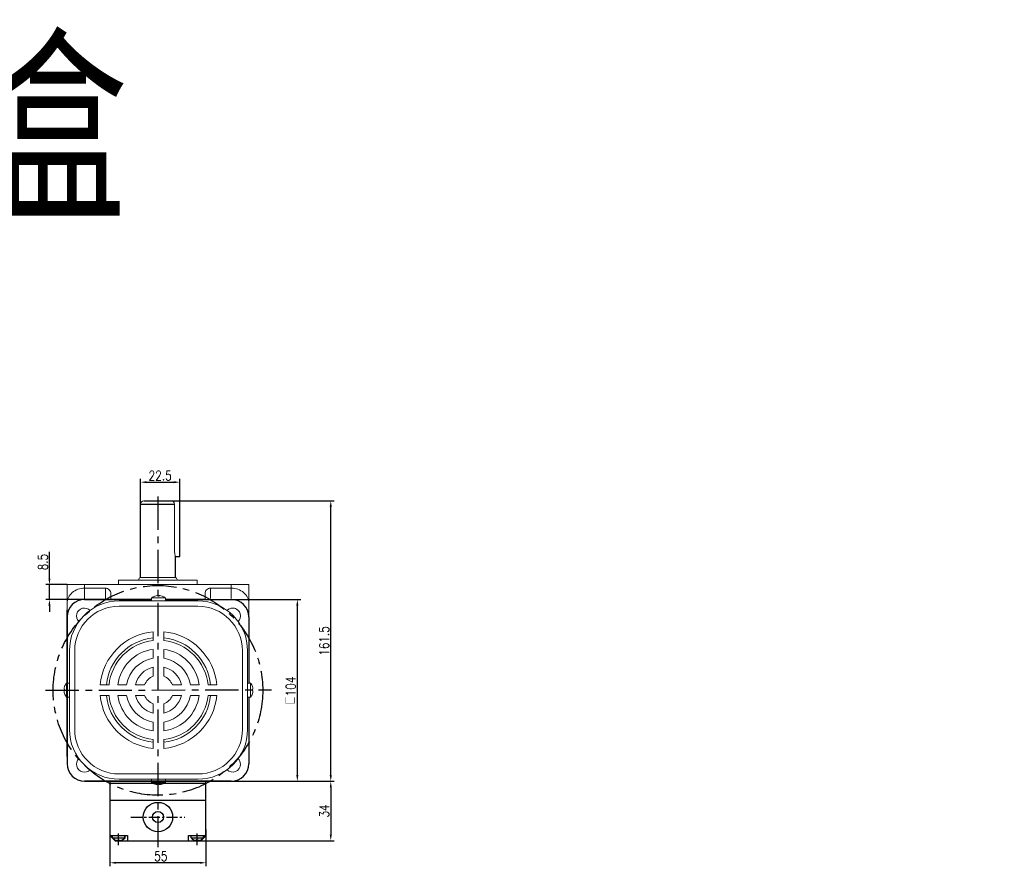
# Model space of a CAD drawing. Header units: inches. Extents: x 331 to 12887, y -474 to 4488.
# Tile 108 of 122: x 9695 to 10258, y 4003 to 4488. Entities that reach past the tile are written whole.
import ezdxf

# ---------------------------------------------------------------- set-up
doc = ezdxf.new("R2010")
doc.units = ezdxf.units.IN
doc.header["$LTSCALE"] = 10
doc.header["$MEASUREMENT"] = 0
doc.linetypes.add('CENTER', pattern=[10.16, 6.35, -1.27, 1.27, -1.27])
for name, color, linetype in [('1轮廓实线层', 7, 'Continuous'), ('3中心线层', 1, 'CENTER'), ('6文字层', 3, 'Continuous'), ('7标注层', 4, 'Continuous')]:
    doc.layers.add(name, color=color, linetype=linetype)
doc.styles.add('PC_TEXTSTYLE', font='isocp.shx', dxfattribs={"width": 0.8, "bigfont": 'HZFS.SHX'})
doc.styles.add('TH_GBDIM', font='romans.shx', dxfattribs={"width": 0.8, "bigfont": 'gbcbig.shx'})
doc.dimstyles.new('TH_GBDIM', dxfattribs={"dimtxt": 3.5, "dimasz": 2.5, "dimexe": 2, "dimexo": 0, "dimgap": 1, "dimtad": 1, "dimdec": 4, "dimdsep": 46, "dimtxsty": 'TH_GBDIM', "dimcen": 0.09, "dimclrd": 4, "dimclre": 4, "dimclrt": 3, "dimadec": 0, "dimazin": 0, "dimtfac": 1, "dimtdec": 4, "dimtmove": 0, "dimatfit": 3, "dimfxl": 1, "dimtzin": 0, "dimarcsym": 0})

# ---------------------------------------------------------------- blocks, each defined once
blk = doc.blocks.new('*D761')
at = {"layer": '7标注层', "color": 4, "lineweight": -2, "transparency": 16777216}
for p, q in [((9711.63, 4168.09), (9711.63, 4183.44)), ((9721.75, 4164.59), (9709.63, 4164.59)), ((9711.63, 4156.09), (9711.63, 4164.59)), ((9731.75, 4156.09), (9709.63, 4156.09)), ((9711.63, 4152.59), (9711.63, 4149.09))]:
    blk.add_line(p, q, dxfattribs=at)
at = {"layer": '7标注层', "color": 4, "transparency": 16777216}
for points in [[(9711.04, 4168.09), (9712.21, 4168.09), (9711.63, 4164.59)], [(9711.04, 4152.59), (9712.21, 4152.59), (9711.63, 4156.09)]]:
    blk.add_solid(points, dxfattribs=at)
at = {"layer": 'Defpoints', "color": 0, "transparency": 16777216}
for p in [(9721.75, 4164.59), (9711.63, 4156.09), (9731.75, 4156.09)]:
    blk.add_point(p, dxfattribs=at)
at = {"layer": '7标注层', "color": 3, "transparency": 16777216, "insert": (9707.88, 4177.51), "char_height": 5.5, "attachment_point": 5, "rotation": 90, "style": 'TH_GBDIM'}
blk.add_mtext('{8.5}{}{}', dxfattribs=at)
blk = doc.blocks.new('*D627')
at = {"layer": '7标注层', "color": 4, "lineweight": -2, "transparency": 16777216}
for p, q in [((9810.8, 4156.09), (9855.56, 4156.09)), ((9853.56, 4055.59), (9853.56, 4152.59)), ((9810.8, 4052.09), (9855.56, 4052.09))]:
    blk.add_line(p, q, dxfattribs=at)
at = {"layer": '7标注层', "color": 4, "transparency": 16777216}
for points in [[(9852.97, 4152.59), (9854.14, 4152.59), (9853.56, 4156.09)], [(9852.97, 4055.59), (9854.14, 4055.59), (9853.56, 4052.09)]]:
    blk.add_solid(points, dxfattribs=at)
at = {"layer": 'Defpoints', "color": 0, "transparency": 16777216}
for p in [(9810.8, 4156.09), (9853.56, 4156.09), (9810.8, 4052.09)]:
    blk.add_point(p, dxfattribs=at)
at = {"layer": '7标注层', "color": 3, "transparency": 16777216, "insert": (9849.81, 4104.09), "char_height": 5.5, "attachment_point": 5, "rotation": 90, "style": 'TH_GBDIM'}
blk.add_mtext('{□}104', dxfattribs=at)
blk = doc.blocks.new('*D633')
at = {"layer": '7标注层', "color": 4, "lineweight": -2, "transparency": 16777216}
for p, q in [((9781.29, 4212.59), (9874.7, 4212.59)), ((9872.7, 4055.59), (9872.7, 4209.09)), ((9815.75, 4052.09), (9874.7, 4052.09))]:
    blk.add_line(p, q, dxfattribs=at)
at = {"layer": '7标注层', "color": 4, "transparency": 16777216}
for points in [[(9872.12, 4209.09), (9873.29, 4209.09), (9872.7, 4212.59)], [(9872.12, 4055.59), (9873.29, 4055.59), (9872.7, 4052.09)]]:
    blk.add_solid(points, dxfattribs=at)
at = {"layer": 'Defpoints', "color": 0, "transparency": 16777216}
for p in [(9781.29, 4212.59), (9872.7, 4212.59), (9815.75, 4052.09)]:
    blk.add_point(p, dxfattribs=at)
at = {"layer": '7标注层', "color": 3, "transparency": 16777216, "insert": (9868.95, 4132.34), "char_height": 5.5, "attachment_point": 5, "rotation": 90, "style": 'TH_GBDIM'}
blk.add_mtext('161.5', dxfattribs=at)
blk = doc.blocks.new('*D589')
at = {"layer": '7标注层', "color": 4, "lineweight": -2, "transparency": 16777216}
for p, q in [((9763.75, 4210.59), (9763.75, 4225.2)), ((9767.25, 4223.2), (9782.75, 4223.2)), ((9786.25, 4212.59), (9786.25, 4225.2))]:
    blk.add_line(p, q, dxfattribs=at)
at = {"layer": '7标注层', "color": 4, "transparency": 16777216}
for points in [[(9767.25, 4223.78), (9767.25, 4222.61), (9763.75, 4223.2)], [(9782.75, 4223.78), (9782.75, 4222.61), (9786.25, 4223.2)]]:
    blk.add_solid(points, dxfattribs=at)
at = {"layer": 'Defpoints', "color": 0, "transparency": 16777216}
for p in [(9786.25, 4223.2), (9786.25, 4212.59), (9763.75, 4210.59)]:
    blk.add_point(p, dxfattribs=at)
at = {"layer": '7标注层', "color": 3, "transparency": 16777216, "insert": (9775, 4226.95), "char_height": 5.5, "attachment_point": 5, "style": 'TH_GBDIM'}
blk.add_mtext('22.5', dxfattribs=at)
blk = doc.blocks.new('*D808')
at = {"layer": '7标注层', "color": 4, "lineweight": -2, "transparency": 16777216}
for p, q in [((9801.65, 4052.09), (9874.7, 4052.09)), ((9872.7, 4048.59), (9872.7, 4021.59)), ((9791.8, 4018.09), (9874.7, 4018.09))]:
    blk.add_line(p, q, dxfattribs=at)
at = {"layer": '7标注层', "color": 4, "transparency": 16777216}
for points in [[(9872.12, 4048.59), (9873.29, 4048.59), (9872.7, 4052.09)], [(9872.12, 4021.59), (9873.29, 4021.59), (9872.7, 4018.09)]]:
    blk.add_solid(points, dxfattribs=at)
at = {"layer": 'Defpoints', "color": 0, "transparency": 16777216}
for p in [(9801.65, 4052.09), (9791.8, 4018.09), (9872.7, 4018.09)]:
    blk.add_point(p, dxfattribs=at)
at = {"layer": '7标注层', "color": 3, "transparency": 16777216, "insert": (9868.95, 4035.09), "char_height": 5.5, "attachment_point": 5, "rotation": 90, "style": 'TH_GBDIM'}
blk.add_mtext('34', dxfattribs=at)
blk = doc.blocks.new('*D809')
at = {"layer": '7标注层', "color": 4, "lineweight": -2, "transparency": 16777216}
for p, q in [((9746.25, 4024.58), (9746.25, 4003.46)), ((9801.25, 4024.57), (9801.25, 4003.45)), ((9797.75, 4005.45), (9749.75, 4005.46))]:
    blk.add_line(p, q, dxfattribs=at)
at = {"layer": '7标注层', "color": 4, "transparency": 16777216}
for points in [[(9749.75, 4006.04), (9749.75, 4004.88), (9746.25, 4005.46)], [(9797.75, 4006.04), (9797.75, 4004.87), (9801.25, 4005.45)]]:
    blk.add_solid(points, dxfattribs=at)
at = {"layer": 'Defpoints', "color": 0, "transparency": 16777216}
for p in [(9746.25, 4024.58), (9801.25, 4024.57), (9746.25, 4005.46)]:
    blk.add_point(p, dxfattribs=at)
at = {"layer": '7标注层', "color": 3, "transparency": 16777216, "insert": (9775.35, 4009.21), "char_height": 5.5, "attachment_point": 5, "rotation": 359.9908, "style": 'TH_GBDIM'}
blk.add_mtext('55', dxfattribs=at)

msp = doc.modelspace()

# ---------------------------------------------------------------- linework, layer by layer
at = {"linetype": 'Continuous', "lineweight": 15}
for p, q in [((9765.74995, 4212.58907), (9786.24995, 4212.58907)), ((9765.74995, 4212.58907), (9781.74995, 4212.58907)), ((9783.29023, 4183.58996), (9783.28934, 4210.58907)), ((9751.24995, 4167.08995), (9796.24995, 4167.08995)), ((9783.74995, 4168.58995), (9763.74995, 4168.58995)), ((9721.74995, 4164.58996), (9731.74995, 4164.58996)), ((9721.74995, 4146.08996), (9721.74995, 4164.58996)), ((9731.74995, 4164.58996), (9731.74995, 4162.58996)), ((9731.74995, 4164.58996), (9815.74995, 4164.58996)), ((9743.74995, 4162.58996), (9731.74995, 4162.58996)), ((9731.74995, 4162.58996), (9731.74995, 4156.08996)), ((9743.74995, 4156.57268), (9743.74995, 4162.58996)), ((9803.74995, 4162.58996), (9815.74995, 4162.58996)), ((9803.74995, 4162.58996), (9803.74995, 4156.57268)), ((9815.74995, 4162.58996), (9815.74995, 4164.58996)), ((9815.74995, 4164.58996), (9825.74995, 4164.58996)), ((9815.74995, 4156.57268), (9815.74995, 4162.58996)), ((9825.74995, 4164.58996), (9825.74995, 4146.08996)), ((9746.74995, 4159.56368), (9746.74995, 4156.57268)), ((9800.74995, 4156.57268), (9800.74995, 4159.56368))]:
    msp.add_line(p, q, dxfattribs=at)
for p, q in [((9731.74995, 4156.08996), (9770.07186, 4156.08996)), ((9778.07186, 4156.08996), (9815.74995, 4156.08996)), ((9721.74995, 4146.08996), (9721.74995, 4138.11413)), ((9825.74995, 4146.08996), (9825.74995, 4108.25199)), ((9721.74995, 4138.11413), (9721.74995, 4108.25199)), ((9721.74995, 4100.25199), (9721.74995, 4062.08996)), ((9825.74995, 4100.25199), (9825.74995, 4062.08996)), ((9731.74995, 4052.08996), (9770.07186, 4052.08996)), ((9746.24995, 4051.05715), (9801.24995, 4051.08908)), ((9773.74995, 4052.08996), (9815.74995, 4052.08996)), ((9801.24995, 4021.47309), (9801.24995, 4052.08996)), ((9801.25199, 4021.08052), (9801.24995, 4052.08226)), ((9747.74995, 4019.65461), (9747.74995, 4021.08996)), ((9747.74995, 4019.74901), (9754.74995, 4019.74901)), ((9747.76994, 4019.63241), (9747.76911, 4021.06775)), ((9747.76989, 4019.72681), (9754.76989, 4019.73088)), ((9754.74995, 4019.65461), (9754.74995, 4021.08996)), ((9754.74995, 4020.7872), (9754.74995, 4019.65461)), ((9754.76994, 4019.63647), (9754.76911, 4021.07182)), ((9754.76928, 4020.76906), (9754.76994, 4019.63647)), ((9792.74995, 4019.65461), (9792.74995, 4021.08996)), ((9792.74995, 4019.74901), (9799.74995, 4019.74901)), ((9792.76994, 4019.65737), (9792.7691, 4021.09272)), ((9792.76988, 4019.75178), (9799.76988, 4019.75584)), ((9799.74995, 4019.65461), (9799.74995, 4021.08996)), ((9799.74995, 4020.7872), (9799.74995, 4019.65461)), ((9799.76993, 4019.66144), (9799.7691, 4021.09678)), ((9799.76927, 4020.79403), (9799.76993, 4019.66144)), ((9750.64995, 4018.48996), (9751.84995, 4018.48996)), ((9750.64995, 4018.06176), (9750.64995, 4018.48996)), ((9750.67062, 4018.46944), (9751.87062, 4018.47014)), ((9750.67087, 4018.04124), (9750.67062, 4018.46944)), ((9751.84995, 4018.06176), (9751.84995, 4018.48996)), ((9751.87087, 4018.04194), (9751.87062, 4018.47014)), ((9795.64995, 4018.48996), (9796.84995, 4018.48996)), ((9795.64995, 4018.06176), (9795.64995, 4018.48996)), ((9795.67061, 4018.4944), (9796.87061, 4018.4951)), ((9795.67086, 4018.06621), (9795.67061, 4018.4944)), ((9796.84995, 4018.06176), (9796.84995, 4018.48996)), ((9796.87086, 4018.0669), (9796.87061, 4018.4951))]:
    msp.add_line(p, q)
at = {"color": 7, "linetype": 'Continuous', "lineweight": 15}
for p, q in [((9751.57186, 4155.25199), (9796.57186, 4155.25199)), ((9774.07186, 4156.97547), (9770.07186, 4156.97547)), ((9773.63186, 4158.01855), (9773.63186, 4158.29472)), ((9778.07186, 4156.97547), (9774.07186, 4156.97547)), ((9774.51186, 4158.29472), (9774.51186, 4158.01855)), ((9796.57186, 4152.25199), (9751.57186, 4152.25199)), ((9771.07186, 4132.59366), (9771.07186, 4137.61739)), ((9777.07186, 4132.59366), (9777.07186, 4137.61739)), ((9723.07186, 4081.75199), (9723.07186, 4126.75199)), ((9726.07186, 4126.75199), (9726.07186, 4081.75199)), ((9771.07186, 4122.50713), (9771.07186, 4127.55971)), ((9777.07186, 4122.50713), (9777.07186, 4127.55971)), ((9822.07186, 4126.75199), (9822.07186, 4081.75199)), ((9825.07186, 4081.75199), (9825.07186, 4126.75199)), ((9771.07186, 4112.17982), (9771.07186, 4117.41444)), ((9777.07186, 4112.17982), (9777.07186, 4117.41444)), ((9720.3053, 4104.69199), (9720.02913, 4104.69199)), ((9721.34838, 4108.25199), (9721.34838, 4100.55509)), ((9745.73019, 4107.25199), (9740.70645, 4107.25199)), ((9755.81672, 4107.25199), (9750.76413, 4107.25199)), ((9766.14403, 4107.25199), (9760.90941, 4107.25199)), ((9787.2343, 4107.25199), (9781.99968, 4107.25199)), ((9797.37958, 4107.25199), (9792.32699, 4107.25199)), ((9807.43726, 4107.25199), (9802.41352, 4107.25199)), ((9826.79533, 4108.25199), (9826.79533, 4100.55509)), ((9827.83841, 4104.69199), (9828.11459, 4104.69199)), ((9720.02913, 4103.81199), (9720.3053, 4103.81199)), ((9721.34838, 4100.55509), (9721.34838, 4100.25199)), ((9745.73019, 4101.25199), (9740.70645, 4101.25199)), ((9755.81672, 4101.25199), (9750.76413, 4101.25199)), ((9766.14403, 4101.25199), (9760.90941, 4101.25199)), ((9787.2343, 4101.25199), (9781.99968, 4101.25199)), ((9797.37958, 4101.25199), (9792.32699, 4101.25199)), ((9807.43726, 4101.25199), (9802.41352, 4101.25199)), ((9826.79533, 4100.55509), (9826.79533, 4100.25199)), ((9828.11459, 4103.81199), (9827.83841, 4103.81199)), ((9771.07186, 4091.08954), (9771.07186, 4096.32417)), ((9777.07186, 4091.08954), (9777.07186, 4096.32417)), ((9771.07186, 4080.94427), (9771.07186, 4085.99686)), ((9777.07186, 4080.94427), (9777.07186, 4085.99686)), ((9771.07186, 4070.88659), (9771.07186, 4075.91033)), ((9777.07186, 4070.88659), (9777.07186, 4075.91033)), ((9751.57186, 4056.25199), (9796.57186, 4056.25199)), ((9751.57186, 4056.25199), (9796.57186, 4056.25199)), ((9796.57186, 4053.25199), (9751.57186, 4053.25199)), ((9796.57186, 4053.25199), (9751.57186, 4053.25199)), ((9796.57186, 4053.25199), (9751.57186, 4053.25199)), ((9770.07186, 4051.52852), (9774.07186, 4051.52852)), ((9770.07186, 4051.52851), (9778.07186, 4051.52851)), ((9773.63186, 4050.20926), (9773.63186, 4050.48544)), ((9773.63186, 4050.20926), (9773.63186, 4050.48543)), ((9774.07186, 4051.52852), (9778.07186, 4051.52852)), ((9774.51186, 4050.48544), (9774.51186, 4050.20926)), ((9774.51186, 4050.48543), (9774.51186, 4050.20926))]:
    msp.add_line(p, q, dxfattribs=at)
at = {"color": 7, "linetype": 'Continuous', "lineweight": 15, "flags": 128}
for points in [[(9772.06437, 4158.01855), (9772.06104, 4158.02432), (9772.05866, 4158.02844), (9772.05723, 4158.03092), (9772.05675, 4158.03174)], [(9776.08696, 4158.03174), (9776.08649, 4158.03092), (9776.08506, 4158.02844), (9776.08268, 4158.02432), (9776.07934, 4158.01855)], [(9720.2921, 4102.23689), (9720.29293, 4102.23736), (9720.2954, 4102.23879), (9720.29953, 4102.24117), (9720.3053, 4102.24451)], [(9827.85161, 4102.23689), (9827.85079, 4102.23736), (9827.84831, 4102.23879), (9827.84418, 4102.24117), (9827.83841, 4102.24451)], [(9772.05675, 4050.47224), (9772.05723, 4050.47306), (9772.05866, 4050.47554), (9772.06104, 4050.47966), (9772.06437, 4050.48544)], [(9772.05675, 4050.47224), (9772.05723, 4050.47307), (9772.05866, 4050.47554), (9772.06104, 4050.47967), (9772.06437, 4050.48543)], [(9776.07934, 4050.48544), (9776.08268, 4050.47966), (9776.08506, 4050.47554), (9776.08649, 4050.47306), (9776.08696, 4050.47224)], [(9776.07934, 4050.48543), (9776.08268, 4050.47967), (9776.08506, 4050.47554), (9776.08649, 4050.47307), (9776.08696, 4050.47224)]]:
    msp.add_lwpolyline(points, dxfattribs=at)
at = {"linetype": 'Continuous', "lineweight": 15}
for centre, radius, start, end in [((9765.74995, 4210.58907), 2, 90, 180), ((9781.28934, 4210.58907), 2, 0, 90), ((9763.74995, 4167.58996), 1, 90, 180), ((9783.74995, 4167.58996), 1, 0, 90)]:
    msp.add_arc(centre, radius, start, end, dxfattribs=at)
for centre, radius, start, end in [((9731.74995, 4146.08996), 10, 90, 180), ((9815.74995, 4146.08996), 10, 0, 90), ((9731.74995, 4062.08996), 10, 180, 270), ((9815.74995, 4062.08996), 10, 270, 0), ((9752.20984, 4024.3381), 6.46728, 226.4008538, 256.042757), ((9752.22712, 4024.31849), 6.46728, 226.4341172, 256.0760204), ((9750.29006, 4024.3381), 6.46728, 283.957243, 313.5991462), ((9750.30733, 4024.31737), 6.46728, 283.9905063, 313.6324095), ((9797.20984, 4024.3381), 6.46728, 226.4008538, 256.042757), ((9797.22711, 4024.34345), 6.46728, 226.4341172, 256.0760204), ((9795.29006, 4024.3381), 6.46728, 283.957243, 313.5991462), ((9795.30732, 4024.34234), 6.46728, 283.9905063, 313.6324095)]:
    msp.add_arc(centre, radius, start, end)
at = {"color": 7, "linetype": 'Continuous', "lineweight": 15}
for centre, radius, start, end in [((9751.57186, 4126.75199), 28.5, 90, 180), ((9774.07186, 4151.85199), 6.5, 108.0602081, 127.9798724), ((9774.07186, 4151.85199), 6.48509, 96.5521722, 108.0323524), ((9774.07186, 4150.69149), 7.34026, 86.5634365, 93.4365635), ((9774.07186, 4151.85199), 6.48509, 71.9676476, 83.4478278), ((9774.07186, 4151.85199), 6.5, 52.0201276, 71.9397919), ((9796.57186, 4126.75199), 28.5, 0, 90), ((9751.57186, 4126.75199), 25.5, 90, 180), ((9731.64545, 4146.6784), 4.5, 44.5203005, 225.4796995), ((9796.57186, 4126.75199), 25.5, 0, 90), ((9816.49826, 4146.6784), 4.5, 0, 135.4796995), ((9816.49826, 4146.6784), 4.5, 314.5203005, 135.4796995), ((9774.07186, 4104.25199), 33.5, 95.1378482, 174.8621518), ((9774.07186, 4104.25199), 30, 95.7391705, 174.2608295), ((9774.07186, 4104.25199), 28.5, 96.0423284, 173.9576716), ((9774.07186, 4104.25199), 33.5, 5.1378482, 84.8621518), ((9774.07186, 4104.25199), 30, 5.7391705, 84.2608295), ((9774.07186, 4104.25199), 28.5, 6.0423284, 83.9576716), ((9774.07186, 4104.25199), 23.5, 97.3343689, 172.6656311), ((9774.07186, 4104.25199), 23.5, 7.3343689, 82.6656311), ((9774.07186, 4104.25199), 18.5, 99.3324182, 170.6675818), ((9774.07186, 4104.25199), 18.5, 9.3324182, 80.6675818), ((9774.07186, 4104.25199), 13.5, 102.8395884, 167.1604116), ((9774.07186, 4104.25199), 13.5, 12.8395884, 77.1604116), ((9774.07186, 4104.25199), 8.47646, 110.7273411, 159.2726589), ((9774.07186, 4104.25199), 8.47646, 20.7273411, 69.2726589), ((9726.47186, 4104.25199), 6.48509, 161.9676476, 173.4478278), ((9726.47186, 4104.25199), 6.5, 142.0201276, 161.9397919), ((9727.63237, 4104.25199), 7.34027, 176.5634398, 183.4365602), ((9821.67186, 4104.25199), 6.5, 18.0602081, 37.9798724), ((9821.67186, 4104.25199), 6.48509, 6.5521722, 18.0323524), ((9820.51135, 4104.25199), 7.34027, 356.5634398, 3.4365602), ((9726.47186, 4104.25199), 6.48509, 186.5521722, 198.0323524), ((9726.47186, 4104.25199), 6.5, 198.0602081, 217.9798724), ((9774.07186, 4104.25199), 33.5, 185.1378482, 264.8621518), ((9774.07186, 4104.25199), 30, 185.7391705, 264.2608295), ((9774.07186, 4104.25199), 28.5, 186.0423284, 263.9576716), ((9774.07186, 4104.25199), 23.5, 187.3343689, 262.6656311), ((9774.07186, 4104.25199), 18.5, 189.3324182, 260.6675818), ((9774.07186, 4104.25199), 13.5, 192.8395884, 257.1604116), ((9774.07186, 4104.25199), 8.47646, 200.7273411, 249.2726589), ((9774.07186, 4104.25199), 33.5, 275.1378482, 354.8621518), ((9774.07186, 4104.25199), 28.5, 276.0423284, 353.9576716), ((9774.07186, 4104.25199), 13.5, 282.8395884, 347.1604116), ((9774.07186, 4104.25199), 8.47646, 290.7273411, 339.2726589), ((9774.07186, 4104.25199), 23.5, 277.3343689, 352.6656311), ((9774.07186, 4104.25199), 18.5, 279.3324182, 350.6675818), ((9774.07186, 4104.25199), 30, 275.7391705, 354.2608295), ((9821.67186, 4104.25199), 6.5, 322.0201276, 341.9397919), ((9821.67186, 4104.25199), 6.48509, 341.9676476, 353.4478278), ((9751.57186, 4081.75199), 28.5, 180, 270), ((9751.57186, 4081.75199), 25.5, 180, 270), ((9796.57186, 4081.75199), 25.5, 270, 0), ((9796.57186, 4081.75199), 28.5, 270, 0), ((9731.64545, 4061.82558), 4.5, 134.5203005, 315.4796995), ((9816.49826, 4061.82558), 4.5, 0, 45.4796995), ((9816.49826, 4061.82558), 4.5, 224.5203005, 0), ((9774.07186, 4056.65199), 6.5, 232.0201276, 251.9397919), ((9774.07186, 4056.65199), 6.5, 232.0201276, 251.9397919), ((9774.07186, 4056.65199), 6.48509, 251.9676476, 263.4478278), ((9774.07186, 4056.65199), 6.48509, 251.9676476, 263.4478278), ((9774.07186, 4057.8125), 7.34027, 266.5634398, 273.4365602), ((9774.07186, 4057.81502), 7.34279, 266.564621, 273.435379), ((9774.07186, 4056.65199), 6.48509, 276.5521722, 288.0323524), ((9774.07186, 4056.65199), 6.48509, 276.5521722, 288.0323524), ((9774.07186, 4056.65199), 6.5, 288.0602081, 307.9798724), ((9774.07186, 4056.65199), 6.5, 288.0602081, 307.9798724)]:
    msp.add_arc(centre, radius, start, end, dxfattribs=at)
at = {"linetype": 'Continuous', "lineweight": 15}
for centre, major_axis, ratio, start_param, end_param in [((9731.74995, 4153.82889), (10, 0), 0.876106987, 1.570796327, 3.141592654), ((9743.74995, 4159.56368), (0, -3.02628), 0.991316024, 1.570796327, 3.141592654), ((9803.74995, 4159.56368), (0, 3.02628), 0.991316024, 0, 1.570796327), ((9815.74995, 4153.82889), (10, 0), 0.876106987, 0, 1.570796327)]:
    msp.add_ellipse(centre, major_axis=major_axis, ratio=ratio, start_param=start_param, end_param=end_param, dxfattribs=at)
for points in [[(9751.24995, 4167.08995), (9751.24995, 4164.58996)], [(9762.74995, 4167.58996), (9762.74995, 4167.08995)], [(9784.74995, 4167.08995), (9784.74995, 4167.58996)], [(9796.24995, 4164.58996), (9796.24995, 4167.08995)]]:
    msp.add_open_spline(points, degree=1, dxfattribs=at)
at = {"color": 7, "linetype": 'Continuous', "lineweight": 15}
for points in [[(9770.07186, 4156.97547), (9770.07186, 4155.25199)], [(9778.07186, 4155.25199), (9778.07186, 4156.97547)], [(9723.07186, 4108.25199), (9721.34838, 4108.25199)], [(9825.07186, 4108.25199), (9826.79533, 4108.25199)], [(9721.34838, 4100.25199), (9723.07186, 4100.25199)], [(9826.79533, 4100.25199), (9825.07186, 4100.25199)], [(9770.07186, 4053.25199), (9770.07186, 4051.52851)], [(9770.07186, 4053.25199), (9770.07186, 4051.52852)], [(9778.07186, 4051.52851), (9778.07186, 4053.25199)], [(9778.07186, 4051.52852), (9778.07186, 4053.25199)]]:
    msp.add_open_spline(points, degree=1, dxfattribs=at)
for points, knots in [([(9773.63186, 4158.29472), (9773.6286, 4158.29819), (9773.62209, 4158.30513), (9773.57098, 4158.30954), (9773.4958, 4158.30868), (9773.41142, 4158.30323), (9773.35513, 4158.29721), (9773.33186, 4158.29472)], [0, 0, 0, 0, 0.213607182, 0.427280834, 0.639449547, 0.850955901, 1, 1, 1, 1]), ([(9774.81186, 4158.29472), (9774.7784, 4158.29819), (9774.71146, 4158.30513), (9774.62184, 4158.30954), (9774.55419, 4158.30868), (9774.51733, 4158.30323), (9774.51346, 4158.29721), (9774.51186, 4158.29472)], [0, 0, 0, 0, 0.213610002, 0.427290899, 0.639496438, 0.850974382, 1, 1, 1, 1]), ([(9720.02913, 4104.69199), (9720.02566, 4104.69525), (9720.01872, 4104.70176), (9720.01431, 4104.75287), (9720.01517, 4104.82805), (9720.02062, 4104.91243), (9720.02664, 4104.96872), (9720.02913, 4104.99199)], [0, 0, 0, 0, 0.2136071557, 0.4272806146, 0.6394502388, 0.8509563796, 1, 1, 1, 1]), ([(9828.11459, 4104.69199), (9828.11806, 4104.69525), (9828.12499, 4104.70176), (9828.12941, 4104.75287), (9828.12854, 4104.82805), (9828.1231, 4104.91243), (9828.11708, 4104.96872), (9828.11459, 4104.99199)], [0, 0, 0, 0, 0.2136071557, 0.4272806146, 0.6394502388, 0.8509563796, 1, 1, 1, 1]), ([(9720.02913, 4103.51199), (9720.02566, 4103.54545), (9720.01872, 4103.61239), (9720.01431, 4103.702), (9720.01517, 4103.76966), (9720.02062, 4103.80652), (9720.02664, 4103.81039), (9720.02913, 4103.81199)], [0, 0, 0, 0, 0.213610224, 0.427291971, 0.639496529, 0.850974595, 1, 1, 1, 1]), ([(9828.11459, 4103.51199), (9828.11806, 4103.54545), (9828.12499, 4103.61239), (9828.12941, 4103.702), (9828.12854, 4103.76966), (9828.1231, 4103.80652), (9828.11708, 4103.81039), (9828.11459, 4103.81199)], [0, 0, 0, 0, 0.213610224, 0.427291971, 0.639496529, 0.850974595, 1, 1, 1, 1]), ([(9773.33186, 4050.20926), (9773.36532, 4050.20579), (9773.43225, 4050.19885), (9773.52187, 4050.19445), (9773.58952, 4050.1953), (9773.62638, 4050.20075), (9773.63026, 4050.20677), (9773.63186, 4050.20926)], [0, 0, 0, 0, 0.213610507, 0.427290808, 0.639496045, 0.850973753, 1, 1, 1, 1]), ([(9773.33186, 4050.20926), (9773.36532, 4050.20579), (9773.43225, 4050.19886), (9773.52187, 4050.19444), (9773.58952, 4050.19531), (9773.62638, 4050.20075), (9773.63026, 4050.20677), (9773.63186, 4050.20926)], [0, 0, 0, 0, 0.213610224, 0.427291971, 0.639496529, 0.850974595, 1, 1, 1, 1]), ([(9774.51186, 4050.20926), (9774.51511, 4050.20579), (9774.52162, 4050.19885), (9774.57274, 4050.19445), (9774.64791, 4050.1953), (9774.7323, 4050.20075), (9774.78859, 4050.20677), (9774.81186, 4050.20926)], [0, 0, 0, 0, 0.213607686, 0.427280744, 0.639449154, 0.850955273, 1, 1, 1, 1]), ([(9774.51186, 4050.20926), (9774.51511, 4050.20579), (9774.52162, 4050.19886), (9774.57273, 4050.19444), (9774.64791, 4050.19531), (9774.73229, 4050.20075), (9774.78859, 4050.20677), (9774.81186, 4050.20926)], [0, 0, 0, 0, 0.2136071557, 0.4272806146, 0.6394502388, 0.8509563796, 1, 1, 1, 1])]:
    msp.add_open_spline(points, degree=3, knots=knots, dxfattribs=at)
at = {"layer": '1轮廓实线层'}
for p, q in [((9765.74611, 4212.58907), (9781.7538, 4212.58907)), ((9786.25083, 4180.62405), (9786.24995, 4212.58996)), ((9763.74995, 4168.58995), (9763.74995, 4210.58907)), ((9763.74995, 4210.58907), (9783.28934, 4210.58907)), ((9783.74995, 4168.58995), (9783.74071, 4180.62405)), ((9783.75083, 4180.62405), (9786.25083, 4180.62405)), ((9731.74995, 4156.08996), (9770.07186, 4156.08996)), ((9746.24995, 4156.08996), (9731.74995, 4156.08996)), ((9770.07186, 4156.08996), (9746.24995, 4156.08996)), ((9778.07186, 4156.08996), (9815.74995, 4156.08996)), ((9801.24995, 4156.08996), (9778.07186, 4156.08996)), ((9721.74995, 4108.25199), (9721.74995, 4150.25199)), ((9721.74995, 4146.08996), (9721.74995, 4131.58996)), ((9825.74995, 4146.08996), (9825.74995, 4108.25199)), ((9825.74995, 4146.08996), (9825.74995, 4131.58996)), ((9721.74226, 4077.6246), (9721.75764, 4130.6246)), ((9721.74995, 4131.58996), (9721.74995, 4100.25199)), ((9721.74995, 4130.6246), (9721.74995, 4077.6246)), ((9825.74995, 4131.58996), (9825.74995, 4108.25199)), ((9721.74995, 4066.25199), (9721.74995, 4100.25199)), ((9721.74995, 4100.25199), (9721.74995, 4076.58996)), ((9825.74995, 4100.25199), (9825.74995, 4062.08995)), ((9825.74995, 4100.25199), (9825.74995, 4076.58996)), ((9721.74995, 4076.58996), (9721.74995, 4062.08996)), ((9825.74995, 4076.58996), (9825.74995, 4062.08996)), ((9770.07186, 4052.08996), (9731.74995, 4052.08996)), ((9731.74995, 4052.08996), (9746.24995, 4052.08996)), ((9746.24995, 4052.08996), (9770.07186, 4052.08996)), ((9746.24995, 4052.08996), (9746.24995, 4021.47309)), ((9746.24995, 4052.08996), (9746.27302, 4021.06689)), ((9801.24995, 4052.08996), (9746.24995, 4052.08996)), ((9815.74995, 4052.08996), (9778.07186, 4052.08996)), ((9778.07186, 4052.08996), (9801.24995, 4052.08996)), ((9801.24995, 4052.08996), (9815.74995, 4052.08996)), ((9801.24995, 4041.08996), (9746.24995, 4041.05802)), ((9746.24995, 4021.08996), (9749.24995, 4018.08996)), ((9746.24995, 4021.08996), (9756.24995, 4021.08996)), ((9746.26911, 4021.06688), (9756.26911, 4021.07269)), ((9746.26911, 4021.06688), (9749.27085, 4018.06863)), ((9756.24995, 4021.08996), (9756.24995, 4018.08996)), ((9756.26911, 4021.07269), (9756.27085, 4018.07269)), ((9791.24995, 4021.08996), (9801.24995, 4021.08996)), ((9791.24995, 4018.08996), (9791.24995, 4021.08996)), ((9791.2691, 4021.09185), (9801.2691, 4021.09765)), ((9791.27084, 4018.09185), (9791.2691, 4021.09185)), ((9801.24995, 4021.08996), (9798.24995, 4018.08996)), ((9801.2691, 4021.09765), (9798.27084, 4018.09591)), ((9749.27085, 4018.06863), (9798.24995, 4018.08996)), ((9752.74995, 4018.08996), (9794.74995, 4018.08996))]:
    msp.add_line(p, q, dxfattribs=at)
at = {"layer": '1轮廓实线层', "color": 7}
msp.add_line((9801.24995, 4041.08996), (9801.24995, 4052.08996), dxfattribs=at)
at = {"layer": '1轮廓实线层'}
for radius in [8.4, 3.2]:
    msp.add_circle((9773.7604, 4031.62674), radius, dxfattribs=at)
for centre, start, end in [((9731.74995, 4146.08996), 90, 180), ((9731.74995, 4146.08996), 90, 180), ((9815.74995, 4146.08996), 0, 90), ((9815.74995, 4146.08996), 0, 90), ((9731.74995, 4062.08996), 180, 270), ((9731.74995, 4062.08996), 180, 270), ((9815.74995, 4062.08996), 270, 0), ((9815.74995, 4062.08996), 270, 0)]:
    msp.add_arc(centre, 10, start, end, dxfattribs=at)
at = {"layer": '1轮廓实线层', "linetype": 'Continuous', "lineweight": 15}
msp.add_open_spline([(9783.74071, 4180.62405), (9783.74368, 4180.61402), (9783.75677, 4180.56989), (9783.68253, 4180.81732), (9783.54381, 4181.34446), (9783.38468, 4182.15067), (9783.29931, 4182.95087), (9783.29233, 4183.44162), (9783.29023, 4183.58996)], degree=3, knots=[0, 0, 0, 0, 0.06025069, 0.265307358, 0.472820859, 0.688326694, 0.905794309, 1, 1, 1, 1], dxfattribs=at)
at = {"layer": '3中心线层', "ltscale": 0.3}
for p, q in [((9773.74995, 4215.04623), (9773.74995, 4014.44334)), ((9709.33598, 4104.15034), (9838.81885, 4104.41403))]:
    msp.add_line(p, q, dxfattribs=at)
at = {"layer": '3中心线层'}
for p, q in [((9773.74995, 4086.75026), (9773.74995, 4079.33072)), ((9751.24995, 4015.58006), (9751.24995, 4022.20095)), ((9796.24995, 4015.58006), (9796.24995, 4022.20095)), ((9796.27136, 4015.58486), (9796.26752, 4022.20574))]:
    msp.add_line(p, q, dxfattribs=at)
at = {"layer": '3中心线层', "ltscale": 0.1}
msp.add_line((9758.29873, 4031.62674), (9789.22212, 4031.62674), dxfattribs=at)
at = {"layer": '3中心线层', "ltscale": 0.3}
msp.add_circle((9773.74995, 4104.08996), 60, dxfattribs=at)

# ---------------------------------------------------------------- texts
at = {"layer": '6文字层', "insert": (9036.21835, 4472.90524), "char_height": 100, "width": 830.3971716, "attachment_point": 1, "style": 'PC_TEXTSTYLE'}
msp.add_mtext('{\\C3;调速风叶长款接线盒}', dxfattribs=at)

# ---------------------------------------------------------------- dimensions: what is measured, and where the dimension line sits
at = {"layer": '7标注层'}
dim = msp.add_linear_dim(base=(9786.24995, 4223.19593), p1=(9763.74995, 4210.58907), p2=(9786.24995, 4212.58907), dimstyle='TH_GBDIM', override={"dimtxt": 5.5, "dimasz": 3.5, "dimadec": 4}, dxfattribs=at)
dim.commit()
dim.dimension.update_dxf_attribs({"geometry": '*D589', "text_midpoint": (9774.99995, 4223.19593), "dimtype": 160})
dim = msp.add_linear_dim(base=(9872.70299, 4212.58907), p1=(9815.74995, 4052.08996), p2=(9781.28934, 4212.58907), angle=90, text='161.5', dimstyle='TH_GBDIM', override={"dimtxt": 5.5, "dimasz": 3.5, "dimadec": 4}, dxfattribs=at)
dim.commit()
dim.dimension.update_dxf_attribs({"geometry": '*D633', "text_midpoint": (9868.95299, 4132.33951)})
for base, p1, p2, text, override, picture, middle, dimtype in [((9711.62787, 4156.08996), (9721.74995, 4164.58996), (9731.74995, 4156.08996), '{<>}{}{}', {"dimtxt": 5.5, "dimasz": 3.5, "dimdec": 1, "dimadec": 1}, '*D761', (9711.62787, 4177.51377), 160), ((9853.55736, 4156.08996), (9810.79994, 4052.08996), (9810.79994, 4156.08996), '{□}<>', {"dimtxt": 5.5, "dimasz": 3.5, "dimadec": 4}, '*D627', (9853.55736, 4104.08996), 161)]:
    dim = msp.add_linear_dim(base=base, p1=p1, p2=p2, angle=90, text=text, dimstyle='TH_GBDIM', override=override, dxfattribs=at)
    dim.commit()
    dim.dimension.update_dxf_attribs({"geometry": picture, "text_midpoint": middle, "dimtype": dimtype})
dim = msp.add_linear_dim(base=(9872.70299, 4018.08715), p1=(9801.64648, 4052.08995), p2=(9791.80374, 4018.08715), angle=270, dimstyle='TH_GBDIM', override={"dimtxt": 5.5, "dimasz": 3.5, "dimdec": 1, "dimadec": 1}, dxfattribs=at)
dim.commit()
dim.dimension.update_dxf_attribs({"geometry": '*D808', "text_midpoint": (9868.95299, 4035.08855)})
dim = msp.add_linear_dim(base=(9746.25169, 4005.46027), p1=(9801.25476, 4024.56688), p2=(9746.25475, 4024.57975), angle=179.9908284, dimstyle='TH_GBDIM', override={"dimtxt": 5.5, "dimasz": 3.5, "dimdec": 1, "dimadec": 1}, dxfattribs=at)
dim.commit()
dim.dimension.update_dxf_attribs({"geometry": '*D809', "text_midpoint": (9775.35142, 4005.45561), "dimtype": 160})

doc.saveas('drawing.dxf')
